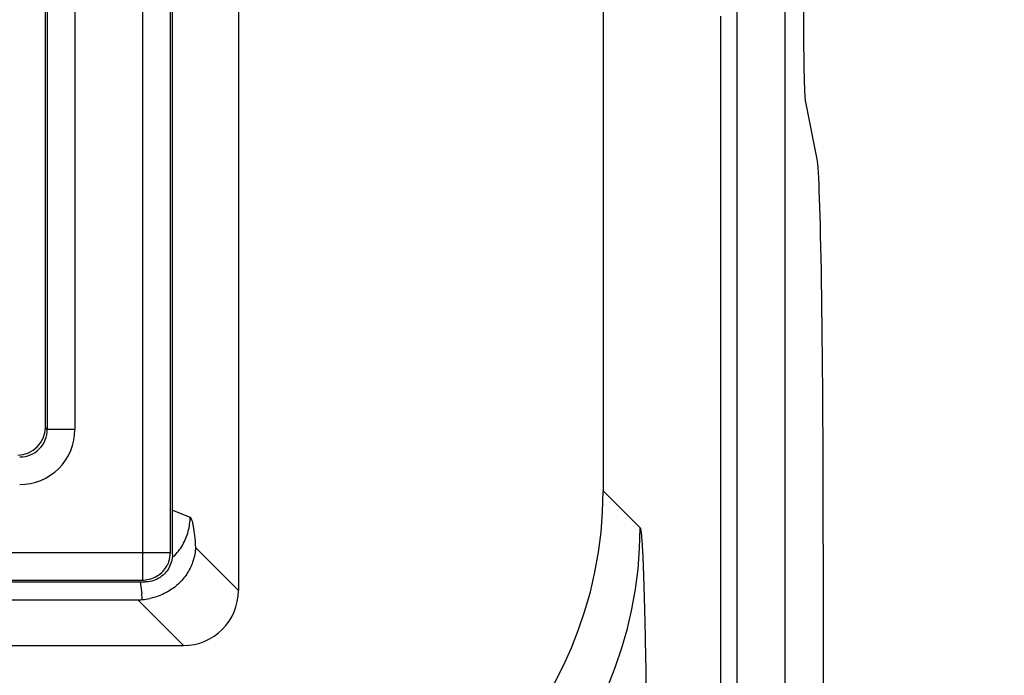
# Paper-space layout '170608_CRESCAD_1' of a CAD drawing. Header units: inches. Extents: x 0 to 17, y 0 to 11.
# Tile 17 of 139: x 10.155 to 10.333, y 6.086 to 6.205. Entities that reach past the tile are written whole.
import ezdxf
from ezdxf.enums import TextEntityAlignment as Align

# ---------------------------------------------------------------- set-up
doc = ezdxf.new("R2010")
doc.units = ezdxf.units.IN
doc.header["$LTSCALE"] = 0.935
doc.header["$MEASUREMENT"] = 0
doc.layers.get('0').update_dxf_attribs({"linetype": 'CONTINUOUS'})
doc.layers.add('DIM', color=7, linetype='CONTINUOUS')
doc.styles.get("Standard").update_dxf_attribs({"font": 'simplex.shx'})
doc.dimstyles.new('DIMSTYLE_1', dxfattribs={"dimtxt": 0.125, "dimasz": 0.18, "dimexe": 0.125, "dimexo": 0.0625, "dimgap": 0.0625, "dimtad": 0, "dimtih": 1, "dimtoh": 1, "dimdec": 3, "dimzin": 4, "dimdsep": 46, "dimtxsty": 'STANDARD', "dimblk": '_FILLED', "dimblk1": '_FILLED', "dimblk2": '_FILLED', "dimcen": 0.09, "dimadec": 0, "dimazin": 0, "dimtp": 0.001, "dimtm": 0.001, "dimtfac": 1, "dimtdec": 3, "dimtofl": 0, "dimtmove": 0, "dimatfit": 3, "dimldrblk": '_FILLED', "dimfxl": 1, "dimtolj": 1, "dimtzin": 4, "dimarcsym": 0})

# ---------------------------------------------------------------- blocks, each defined once
blk = doc.blocks.new('_FILLED')
at = {"color": 0, "linetype": 'BYBLOCK'}
blk.add_solid([(0, 0), (-1, 0.1736111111), (-1, -0.1736111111)], dxfattribs=at)
blk = doc.blocks.new('*D1')
at = {"layer": 'DIM', "color": 5, "linetype": 'CONTINUOUS'}
for p, q in [((9.3397809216, 8.7082803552), (11.1813757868, 8.7082803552)), ((11.0563757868, 8.7082803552), (11.0563757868, 6.8980497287)), ((11.0563757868, 5.1402803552), (11.0563757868, 6.4605497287)), ((10.2899315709, 5.1402803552), (11.1813757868, 5.1402803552))]:
    blk.add_line(p, q, dxfattribs=at)
at = {"layer": 'DIM', "color": 5, "linetype": 'CONTINUOUS', "xscale": 0.18, "yscale": 0.18, "zscale": 0.18}
for p, rotation in [((11.0563757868, 8.7082803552), 90), ((11.0563757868, 5.1402803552), 270)]:
    blk.add_blockref('_FILLED', p, dxfattribs=dict(at, rotation=rotation))
at = {"layer": 'DIM', "color": 5, "linetype": 'CONTINUOUS'}
for s, p, p2 in [('3.568', (10.6188757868, 6.7105497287), (11.2438757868, 6.7105497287)), ('[', (10.6188757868, 6.5230497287), (10.7438757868, 6.5230497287)), (']', (11.3688757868, 6.5230497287), (11.4938757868, 6.5230497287)), ('90,63', (10.7438757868, 6.5230497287), (11.3688757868, 6.5230497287))]:
    blk.add_text(s, height=0.125, dxfattribs=at).set_placement(p, p2, align=Align.FIT)

psp = doc.layouts.new('170608_CRESCAD_1')

# ---------------------------------------------------------------- linework, layer by layer
at = {"color": 7, "linetype": 'CONTINUOUS'}
for p, q in [((10.2847806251, 7.7992803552), (10.2847806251, 6.0492803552)), ((10.2935068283, 6.0492803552), (10.2935068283, 7.7992803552)), ((10.1945523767, 7.7468184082), (10.1945523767, 6.1017423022)), ((10.2605624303, 7.7287914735), (10.2605624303, 6.119769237)), ((10.1596102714, 6.1312773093), (10.1596102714, 6.8087258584)), ((10.1599655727, 6.8078357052), (10.1599655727, 6.1309220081)), ((10.1822549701, 6.1086326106), (10.1822549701, 6.8078357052)), ((10.1826102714, 6.1082773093), (10.1826102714, 6.8087258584)), ((10.1649625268, 6.8074135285), (10.1649625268, 6.1309220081)), ((10.177258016, 6.1036356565), (10.177258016, 6.8074135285)), ((10.281781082, 6.2057803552), (10.281781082, 6.0492803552)), ((10.2993050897, 6.1798708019), (10.2971259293, 6.1907932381)), ((10.1599655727, 6.1309220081), (10.1596102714, 6.1312773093)), ((10.1649625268, 6.1309220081), (10.1599655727, 6.1309220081)), ((10.2605624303, 6.119769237), (10.2672588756, 6.1130727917)), ((10.1826102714, 6.11628492), (10.1858178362, 6.1150046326)), ((10.1867881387, 6.1095065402), (10.1945523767, 6.1017423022)), ((10.3004204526, 6.110137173), (10.3004204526, 5.213269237)), ((8.0039770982, 6.1086326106), (10.1822549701, 6.1086326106)), ((10.1820834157, 6.1073403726), (10.1822549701, 6.1086326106)), ((8.0026647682, 6.1032803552), (10.1776133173, 6.1032803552)), ((8.0035549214, 6.1036356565), (10.177258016, 6.1036356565)), ((10.1768010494, 6.1032921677), (10.1770903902, 6.1011117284)), ((10.177258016, 6.1036356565), (10.177432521, 6.103638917)), ((8.5626669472, 6.1000467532), (10.1763237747, 6.1000470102)), ((10.1763237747, 6.1000470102), (10.1845904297, 6.0917803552)), ((6.1756301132, 6.0917803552), (10.1845904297, 6.0917803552))]:
    psp.add_line(p, q, dxfattribs=at)
for centre, radius, start, end in [((10.1549710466, 6.1309197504), 0.0099914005, 269.9860767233, 0.0129466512), ((10.1549779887, 6.1309126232), 0.0049875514, 269.8923586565, 0.1078103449), ((10.1942437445, 6.1130990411), 0.073014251, 270.020598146, 359.9794018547), ((10.1758488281, 6.114974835), 0.0099480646, 314.3630407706, 330.1038731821), ((10.1771478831, 6.1086690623), 0.0051090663, 337.8647193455, 344.9326517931), ((10.1772569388, 6.1086239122), 0.004991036, 330.7332545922, 337.8731086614), ((10.1585508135, 6.1000220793), 0.0185715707, 0.1752175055, 3.3636450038), ((10.1762483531, 6.1108977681), 0.0108541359, 274.6182931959, 282.0234548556), ((10.1763238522, 6.1100669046), 0.0100198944, 269.9995564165, 274.5705161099)]:
    psp.add_arc(centre, radius, start, end, dxfattribs=at)
for centre, major_axis, ratio, start_param, end_param in [((10.2971563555, 6.210717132), (0, 0.02), 0.0174550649, -4.7123889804, -3.2288591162), ((10.2991985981, 6.110137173), (-0, 0.07), 0.0174550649, -1.5707963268, -0.0872664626), ((10.1546072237, 6.1312834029), (-0.0035398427, 0.0035398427), 0.998782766, 2.3568034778, 3.9263818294), ((10.1875513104, 6.1197914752), (0.0516345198, -0.0516345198), 0.9996954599, -0.7852458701, 0.7852458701), ((10.1845141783, 6.1018185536), (0.0071249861, -0.0071249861), 0.9924325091, -0.7816000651, 0.7816000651)]:
    psp.add_ellipse(centre, major_axis=major_axis, ratio=ratio, start_param=start_param, end_param=end_param, dxfattribs=at)
for points, knots in [([(10.1844731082, 6.1100164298), (10.1849070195, 6.110771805), (10.1855746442, 6.1123978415), (10.1858152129, 6.114139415), (10.1858178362, 6.1150046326)], [0, 0, 0, 0, 0.5017019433, 1, 1, 1, 1]), ([(10.1858178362, 6.1150046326), (10.1858441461, 6.1149941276), (10.1858981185, 6.1149516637), (10.1860013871, 6.1148051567), (10.1861171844, 6.1145104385), (10.186244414, 6.1140379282), (10.1863680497, 6.1134075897), (10.1864867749, 6.1126271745), (10.1866454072, 6.1113117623), (10.1867346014, 6.1102543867), (10.1867881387, 6.1095065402)], [0, 0, 0, 0, 0.0150609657, 0.0353247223, 0.0949283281, 0.1817325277, 0.295726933, 0.4360369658, 0.6014007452, 1, 1, 1, 1]), ([(10.2672588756, 6.1130727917), (10.2672753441, 6.1130565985), (10.2673022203, 6.1129993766), (10.2673354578, 6.1128902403), (10.2673692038, 6.1127316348), (10.267403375, 6.1125254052), (10.2674376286, 6.1122705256), (10.2674868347, 6.1118348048), (10.2675457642, 6.1111699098), (10.2676125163, 6.1102289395), (10.267678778, 6.1090990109), (10.2677444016, 6.1077828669), (10.2678090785, 6.1062839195), (10.2678725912, 6.1046058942), (10.2679591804, 6.1020215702), (10.2680609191, 6.0983753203), (10.2681712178, 6.0935259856), (10.2682731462, 6.0880788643), (10.2683655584, 6.0820856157), (10.2684476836, 6.0756029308), (10.2685186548, 6.0686922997), (10.2685988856, 6.0588091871), (10.268664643, 6.045899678), (10.2686818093, 6.0354223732), (10.2686823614, 6.030085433)], [0, 0, 0, 0, 0.00083447, 0.0022098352, 0.0041532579, 0.0066720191, 0.0097680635, 0.0134413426, 0.0225151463, 0.0338815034, 0.0475238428, 0.0634089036, 0.0814928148, 0.1017312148, 0.1240795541, 0.1749172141, 0.233521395, 0.2993319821, 0.3717570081, 0.4500843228, 0.5335714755, 0.6214527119, 0.8071750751, 1, 1, 1, 1]), ([(10.1867881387, 6.1095065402), (10.1867517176, 6.1087138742), (10.1864613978, 6.1071258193), (10.1857891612, 6.1056607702), (10.1853695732, 6.104978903)], [0, 0, 0, 0, 0.4977666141, 1, 1, 1, 1]), ([(10.1826102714, 6.1082613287), (10.1826102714, 6.1078297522), (10.1824910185, 6.1069602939), (10.1819916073, 6.1057456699), (10.1811903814, 6.1047023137), (10.1804942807, 6.1041671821), (10.1801189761, 6.1039508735)], [0, 0, 0, 0, 0.2491181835, 0.4999142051, 0.7499575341, 1, 1, 1, 1]), ([(10.1774325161, 6.1036390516), (10.1778559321, 6.1036549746), (10.1787040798, 6.1037984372), (10.1798824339, 6.1043178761), (10.1808885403, 6.1051239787), (10.181403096, 6.1058135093), (10.1816108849, 6.1061839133)], [0, 0, 0, 0, 0.2493712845, 0.5000661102, 0.7500454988, 1, 1, 1, 1]), ([(10.1801189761, 6.1039508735), (10.1797422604, 6.1037337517), (10.1789309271, 6.1033994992), (10.1780611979, 6.1032803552), (10.1776292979, 6.1032803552)], [0, 0, 0, 0, 0.501676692, 1, 1, 1, 1]), ([(10.1853695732, 6.104978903), (10.1849538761, 6.1043033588), (10.1839381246, 6.1030301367), (10.1826449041, 6.1020408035), (10.1819427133, 6.1016220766)], [0, 0, 0, 0, 0.4924379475, 1, 1, 1, 1]), ([(10.1819427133, 6.1016220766), (10.1816827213, 6.1014670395), (10.180598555, 6.1008814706), (10.1794180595, 6.10047465), (10.1785094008, 6.1002817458)], [0, 0, 0, 0, 0.2457810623, 1, 1, 1, 1])]:
    psp.add_open_spline(points, degree=3, knots=knots, dxfattribs=at)

# ---------------------------------------------------------------- dimensions: what is measured, and where the dimension line sits
at = {"layer": 'DIM', "color": 5, "linetype": 'CONTINUOUS'}
dim = psp.add_linear_dim(base=(11.0563757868, 5.1402803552), p1=(9.2772809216, 8.7082803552), p2=(10.2274315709, 5.1402803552), angle=270, text='<>\\P[]', dimstyle='DIMSTYLE_1', dxfattribs=at)
dim.commit()
dim.dimension.update_dxf_attribs({"geometry": '*D1', "text_midpoint": (11.0563757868, 6.6792997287), "dimtype": 160})

doc.saveas('drawing.dxf')
